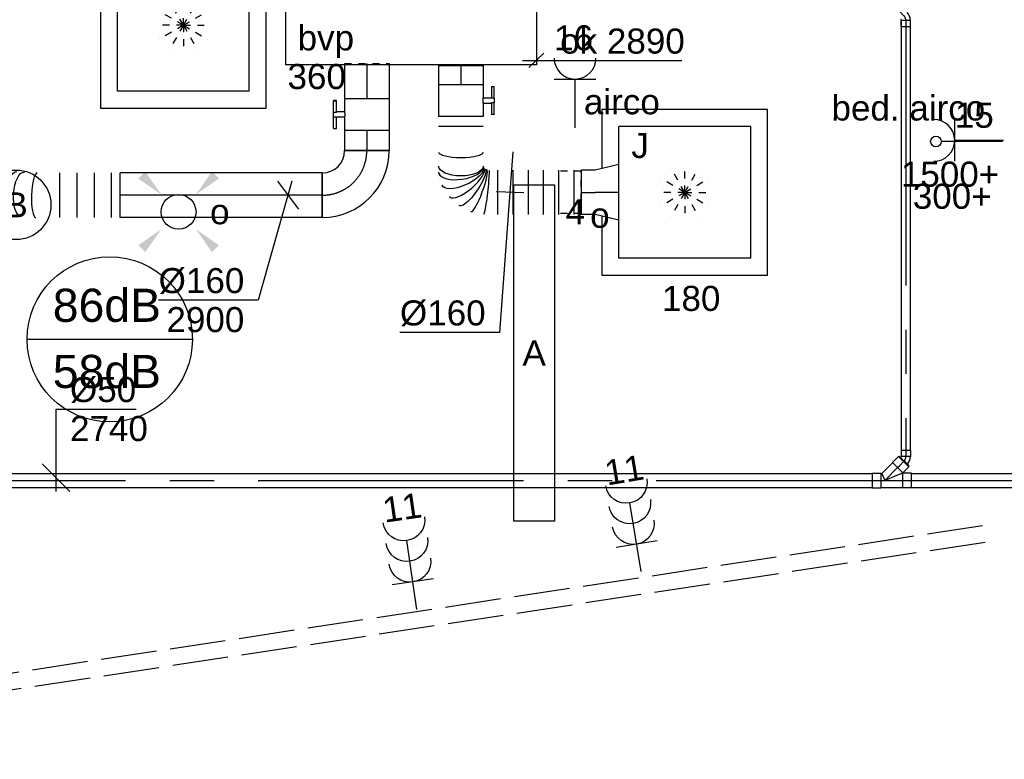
# Model space of a CAD drawing. Extents: x -329828 to 339781, y -55429 to 69176.
# Tile 111 of 140: x 31961 to 35495, y 12620 to 15276. Entities that reach past the tile are written whole.
import ezdxf
from ezdxf.enums import TextEntityAlignment as Align

# ---------------------------------------------------------------- set-up
doc = ezdxf.new("R2010")
doc.units = 0
doc.header["$LTSCALE"] = 50
for name, pattern in [('2322109', [10, 5, -2, 1, -2]), ('CENTER2', [28.575000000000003, 19.05, -3.175, 3.175, -3.175]), ('E_GOOT3', [5, 4, -1]), ('STREEPJES', [0.1, 0.05, -0.05])]:
    doc.linetypes.add(name, pattern=pattern)
doc.layers.get('0').update_dxf_attribs({"linetype": 'CONTINUOUS'})
for name, color, linetype in [('AIRCO', 3, 'CONTINUOUS'), ('brandmelddecibels', 3, 'CONTINUOUS'), ('EL6131--_WG', 2, 'CONTINUOUS'), ('EL6222--', 3, 'CONTINUOUS'), ('EL6311--', 3, 'CONTINUOUS'), ('WL524---_D', 153, 'CONTINUOUS'), ('WL524---_HARTLIJN', 8, 'CONTINUOUS'), ('WL570---_RETOUR', 112, 'CONTINUOUS'), ('WL570---_RETOUR_RST', 2, 'CONTINUOUS'), ('WL570---_RETOUR_RST_HL', 1, 'CONTINUOUS'), ('WL570---_TOEVOER', 3, 'CONTINUOUS'), ('WL570---_TOEVOER_HL', 8, 'CONTINUOUS'), ('WL570---_TOEVOER_RST', 2, 'CONTINUOUS'), ('WL570---_TOEVOER_RST_HL', 1, 'CONTINUOUS'), ('WL5911--_D', 2, 'CONTINUOUS'), ('WM524---', 1, 'CONTINUOUS'), ('WM570---_RETOUR_RST_PR', 1, 'CONTINUOUS'), ('WM570---_TOEVOER', 1, 'CONTINUOUS'), ('WM570---_TOEVOER_PR', 1, 'CONTINUOUS'), ('WM570---_TOEVOER_RST_PR', 1, 'CONTINUOUS')]:
    doc.layers.add(name, color=color, linetype=linetype)
doc.styles.add('BURO-018', font='ARIAL.TTF', dxfattribs={"height": 90})
doc.styles.add('BURO-025', font='ARIAL.TTF', dxfattribs={"height": 125})

# ---------------------------------------------------------------- blocks, each defined once
blk = doc.blocks.new('E001611207146')
at = {"color": 0}
for p, q in [((-12.07, -1.46), (-12.07, 1.46)), ((-12.07, 1.46), (12.07, 1.46)), ((12.07, 1.46), (12.07, -1.46)), ((12.07, -1.46), (-12.07, -1.46))]:
    blk.add_line(p, q, dxfattribs=at)
at = {"color": 0, "linetype": 'Continuous', "style": 'BURO-018'}
for tag, p in [('E_GKAST', (0, 8)), ('E_GROEP', (0, 5)), ('E_SGROEP', (4.5, 5)), ('E_ARMCODE', (0, 0)), ('E_SLET', (4.5, -3))]:
    blk.add_attdef(tag, text='', height=1.8, dxfattribs=at).set_placement(p, align=Align.MIDDLE)
blk = doc.blocks.new('1115B3A')
at = {"color": 0, "linetype": 'Continuous'}
blk.add_circle((0, 0), 2.5, dxfattribs=at)
at = {"color": 0, "linetype": 'Continuous', "style": 'BURO-018'}
for tag, p in [('E_GKAST', (0, 8)), ('E_GROEP', (0, 5)), ('E_SGROEP', (4.5, 5)), ('E_ARMCODE', (0, 0)), ('E_SLET', (4.5, -1))]:
    blk.add_attdef(tag, text='', height=1.8, dxfattribs=at).set_placement(p, align=Align.MIDDLE)
blk = doc.blocks.new('E00411')
at = {"color": 0, "linetype": 'Continuous'}
blk.add_circle((0, 0), 1.25, dxfattribs=at)
for points in [[(-2.891705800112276, 2.395768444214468), (-2.395768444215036, 2.891705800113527), (-1.237436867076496, 1.237436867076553)], [(2.395768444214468, 2.891705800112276), (2.891705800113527, 2.395768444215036), (1.237436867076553, 1.237436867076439)], [(-2.395768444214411, -2.891705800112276), (-2.89170580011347, -2.395768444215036), (-1.237436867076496, -1.237436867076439)], [(2.89170580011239, -2.395768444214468), (2.395768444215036, -2.891705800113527), (1.237436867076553, -1.237436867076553)]]:
    blk.add_solid(points, dxfattribs=at)
at = {"color": 0, "linetype": 'Continuous', "style": 'BURO-018'}
for tag, height, p in [('E_SLET1', 1.8, (-2.842e-13, 4.641705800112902)), ('E_GROEP', 1.799999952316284, (0, 0)), ('E_GKAST', 1.799999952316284, (0, 0))]:
    blk.add_attdef(tag, text='', height=height, dxfattribs=at).set_placement(p, align=Align.MIDDLE)
at = {"color": 0, "linetype": 'Continuous', "style": 'BURO-018', "flags": 1}
for tag in ['E_MATCODE', 'E_SGROEP']:
    blk.add_attdef(tag, text='', height=1.799999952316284, dxfattribs=at).set_placement((0, 0), align=Align.MIDDLE)
blk = doc.blocks.new('111304B')
at = {"color": 0, "linetype": 'Continuous'}
for p, q in [((0, 1), (0, 6)), ((-1.5, 3), (1.5, 3))]:
    blk.add_line(p, q, dxfattribs=at)
for centre in [(0, 7.5), (0, 6), (0, 4.5)]:
    blk.add_arc(centre, 1.5, 180, 0, dxfattribs=at)
at = {"color": 0, "linetype": 'Continuous', "style": 'BURO-018'}
for tag, p in [('E_GKAST', (0, 13)), ('E_GROEP', (0, 10)), ('E_SGROEP', (4.5, 10))]:
    blk.add_attdef(tag, text='', height=1.8, dxfattribs=at).set_placement(p, align=Align.MIDDLE)
at = {"color": 0, "linetype": 'Continuous', "style": 'BURO-018', "flags": 1}
for tag, height, p in [('E_VERMCODE', 1.8, (13, 10)), ('E_MATCODE', 1.799999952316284, (0, 0))]:
    blk.add_attdef(tag, text='', height=height, dxfattribs=at).set_placement(p, align=Align.MIDDLE)
blk = doc.blocks.new('111304')
at = {"color": 0, "linetype": 'Continuous'}
for p, q in [((-1.5, 4.5), (1.5, 4.5)), ((0, 1), (0, 4.5))]:
    blk.add_line(p, q, dxfattribs=at)
blk.add_arc((0, 6), 1.5, 180, 0, dxfattribs=at)
at = {"color": 0, "linetype": 'Continuous', "style": 'BURO-018'}
for tag, p in [('E_GKAST', (0, 11.5)), ('E_GROEP', (0, 8.5)), ('E_SGROEP', (4.5, 8.5))]:
    blk.add_attdef(tag, text='', height=1.8, dxfattribs=at).set_placement(p, align=Align.MIDDLE)
at = {"color": 0, "linetype": 'Continuous', "style": 'BURO-018', "flags": 1}
for tag, height, p in [('E_VERMCODE', 1.8, (13, 8.5)), ('E_MATCODE', 1.799999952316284, (0, 0))]:
    blk.add_attdef(tag, text='', height=height, dxfattribs=at).set_placement(p, align=Align.MIDDLE)
blk = doc.blocks.new('*U216')
at = {"color": 0, "ltscale": 10}
for p, q in [((3.637978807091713e-12, 80, -2850), (3.618384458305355e-12, -80, -2850)), ((30.92702385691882, 80, -2850), (30.9270238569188, -80, -2850)), ((92.78107157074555, 80, -2850), (92.78107157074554, -80, -2850)), ((154.6351192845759, 80, -2850), (154.6351192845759, -80, -2850)), ((216.4891669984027, 80, -2850), (216.4891669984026, -80, -2850)), ((303.8620792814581, 79.99099255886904, -2850), (303.597123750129, 79.99999999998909, -2850)), ((505.1089859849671, 69.75500654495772, -2850), (505.1089859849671, -90.24499345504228, -2850)), ((553.5645637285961, 69.75500654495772, -2850), (553.5645637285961, -90.24499345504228, -2850)), ((602.0201414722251, 69.75500654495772, -2850), (602.0201414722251, -90.24499345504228, -2850)), ((448.6630975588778, -90.23598601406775, -2850), (448.9280530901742, -90.24499345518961, -2850))]:
    blk.add_line(p, q, dxfattribs=at)
for centre, major_axis, ratio, start_param, end_param in [((301.0100707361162, 0, -2850), (2.719607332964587, 79.9977481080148), 0.2207112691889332, 3.14909582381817, 6.27568213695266), ((451.5151061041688, -10.24499345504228, -2850), (-2.719607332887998, -79.99774810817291), 0.2207112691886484, 0.007503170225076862, 3.134089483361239)]:
    blk.add_ellipse(centre, major_axis=major_axis, ratio=ratio, start_param=start_param, end_param=end_param, dxfattribs=at)
at = {"color": 0, "ltscale": 10, "extrusion": (0, 0, -1)}
for centre, major_axis, ratio in [((349.5127633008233, -3.301615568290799, -2850), (5.4330885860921, 79.81529645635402), 0.4209181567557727), ((376.2625884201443, -5.122496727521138, -2850), (5.433088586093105, 79.81529645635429), 0.4209181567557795)]:
    blk.add_ellipse(centre, major_axis=major_axis, ratio=ratio, start_param=0, end_param=3.141592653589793, dxfattribs=at)
at = {"layer": 'WM570---_TOEVOER_PR', "color": 1, "style": 'BURO-018'}
blk.add_attdef('POSNR', text='', height=90, dxfattribs=at).set_placement((0, 0), align=Align.MIDDLE)
blk = doc.blocks.new('*U217')
at = {"color": 0, "ltscale": 10}
for p, q in [((0, 80, -2850), (725.2470076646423, 79.99999999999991, -2850)), ((0, -80, -2850), (1.959434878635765e-14, 80, -2850)), ((725.2470076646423, 80, -2850), (725.2470076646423, -80, -2850)), ((0, -80, -2850), (725.2470076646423, -80.00000000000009, -2850))]:
    blk.add_line(p, q, dxfattribs=at)
at = {"layer": 'WL570---_TOEVOER_HL', "linetype": 'CENTER2'}
blk.add_line((0, 0, -2850), (725.2470076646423, -8.881714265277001e-14, -2850), dxfattribs=at)
at = {"layer": 'WM570---_TOEVOER_PR', "color": 1, "style": 'BURO-018'}
blk.add_attdef('POSNR', text='', height=90, dxfattribs=at).set_placement((0, 0), align=Align.MIDDLE)
blk = doc.blocks.new('*U219')
at = {"color": 0, "ltscale": 10}
for p, q in [((-160, -80, -2850), (-160, 80, -2850)), ((80, -160, -2850), (-80, -160, -2850))]:
    blk.add_line(p, q, dxfattribs=at)
for centre, radius, start, end in [((-160.0000000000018, -160, -2850), 240, 0, 89.9999999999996), ((-160.0000000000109, -160.0000000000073, -2850), 80.00000000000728, 5.275779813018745e-12, 89.99999999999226)]:
    blk.add_arc(centre, radius, start, end, dxfattribs=at)
at = {"layer": 'WL570---_TOEVOER_HL', "linetype": 'CENTER2'}
blk.add_arc((-160, -160, -2850), 160, 0, 90, dxfattribs=at)
at = {"layer": 'WM570---_TOEVOER_PR', "color": 1, "style": 'BURO-018'}
blk.add_attdef('POSNR', text='', height=90, dxfattribs=at).set_placement((0, 0), align=Align.MIDDLE)
blk = doc.blocks.new('*U220')
at = {"color": 0, "ltscale": 10}
for p, q in [((0, 80, -2850), (72.63974750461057, 80.00000000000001, -2850)), ((72.63974750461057, 80, -2850), (72.6397475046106, -80, -2850)), ((0, -80, -2850), (72.63974750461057, -79.99999999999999, -2850))]:
    blk.add_line(p, q, dxfattribs=at)
at = {"layer": 'WL570---_TOEVOER_HL', "linetype": 'CENTER2'}
blk.add_line((0, 0, -2850), (72.63974750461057, 1.168136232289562e-14, -2850), dxfattribs=at)
at = {"layer": 'WM570---_TOEVOER_PR', "color": 1, "style": 'BURO-018'}
blk.add_attdef('POSNR', text='', height=90, dxfattribs=at).set_placement((0, 0), align=Align.MIDDLE)
blk = doc.blocks.new('*U221')
at = {"color": 2, "ltscale": 10}
for p, q in [((-57.25, 80, -2850), (57.25, 80.00000000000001, -2850)), ((-57.25, -80, -2850), (-57.25000000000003, 80, -2850)), ((57.25, 80, -2850), (57.25000000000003, -80, -2850)), ((-57.25, -80, -2850), (-9.54166666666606, -79.99999999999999, -2850)), ((-9.54166666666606, -80, -2850), (-9.541666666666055, -109.3333333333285, -2850)), ((9.54166666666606, -80, -2850), (9.541666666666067, -120, -2850)), ((9.54166666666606, -80, -2850), (57.25, -79.99999999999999, -2850)), ((-50.24662103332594, -109.3333333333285, -2850), (-50.24662103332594, -119.9999999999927, -2850)), ((-48.91328769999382, -109.3333333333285, -2850), (-50.24662103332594, -109.3333333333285, -2850)), ((-50.24662103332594, -119.9999999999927, -2850), (-48.91328769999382, -120, -2850)), ((-7.515583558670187, -109.3333333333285, -2850), (-48.91328769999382, -109.3333333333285, -2850)), ((-48.91328769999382, -120, -2850), (-48.91328769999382, -109.3333333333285, -2850)), ((-7.515583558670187, -120, -2850), (-48.91328769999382, -120, -2850)), ((-7.515583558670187, -109.3333333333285, -2850), (-7.515583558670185, -120, -2850)), ((9.54166666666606, -120, -2850), (-7.515583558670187, -120, -2850)), ((50.24662103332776, -109.3333333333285, -2850), (9.54166666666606, -109.3333333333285, -2850)), ((50.24662103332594, -120, -2850), (9.54166666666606, -120, -2850)), ((50.24662103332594, -120, -2850), (50.24662103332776, -109.3333333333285, -2850))]:
    blk.add_line(p, q, dxfattribs=at)
blk.add_spline([(-9.492711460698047, -79.99417583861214, -2850), (-9.34634818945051, -79.97693931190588, -2850), (-9.104078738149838, -79.9489890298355, -2850), (-8.768389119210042, -79.91145878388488, -2850), (-8.34272396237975, -79.86587281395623, -2850), (-7.831451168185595, -79.81408537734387, -2850), (-7.239817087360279, -79.75820677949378, -2850), (-6.573892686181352, -79.70051858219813, -2850), (-5.840511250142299, -79.64338119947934, -2850), (-5.047198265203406, -79.5891374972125, -2850), (-4.202094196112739, -79.5400162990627, -2850), (-3.313870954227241, -79.49803983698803, -2850), (-2.391642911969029, -79.46493914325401, -2850), (-1.444873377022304, -79.44208114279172, -2850), (-0.4832774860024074, -79.430410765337, -2850), (0.4832774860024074, -79.430410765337, -2850), (1.444873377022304, -79.44208114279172, -2850), (2.391642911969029, -79.46493914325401, -2850), (3.313870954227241, -79.49803983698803, -2850), (4.202094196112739, -79.5400162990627, -2850), (5.047198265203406, -79.5891374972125, -2850), (5.840511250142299, -79.64338119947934, -2850), (6.573892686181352, -79.70051858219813, -2850), (7.239817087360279, -79.75820677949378, -2850), (7.831451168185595, -79.81408537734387, -2850), (8.34272396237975, -79.86587281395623, -2850), (8.768389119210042, -79.91145878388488, -2850), (9.104078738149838, -79.9489890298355, -2850), (9.34634818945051, -79.97693931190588, -2850), (9.492711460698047, -79.99417583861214, -2850), (9.54166666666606, -80, -2850)], degree=3, dxfattribs=at)
at = {"layer": 'WL570---_TOEVOER', "color": 1, "style": 'BURO-018'}
blk.add_attdef('I', text='', height=90, dxfattribs=at).set_placement((0, 0), align=Align.MIDDLE)
at = {"layer": 'WM570---_TOEVOER_PR', "color": 1, "style": 'BURO-018'}
blk.add_attdef('POSNR', text='', height=90, dxfattribs=at).set_placement((0, 0), align=Align.MIDDLE)
blk = doc.blocks.new('*U385')
at = {"color": 0, "ltscale": 10}
for p, q in [((192.8035552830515, 432.1497239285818, -2850), (352.8035552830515, 432.1497239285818, -2850)), ((192.8035552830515, 404.8605613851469, -2850), (352.8035552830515, 404.8605613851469, -2850)), ((192.8035552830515, 350.2822362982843, -2850), (352.8035552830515, 350.2822362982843, -2850)), ((192.8035552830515, 295.7039112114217, -2850), (352.8035552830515, 295.7039112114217, -2850)), ((192.8035552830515, 241.1255861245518, -2850), (352.8035552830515, 241.1255861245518, -2850)), ((192.8035552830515, 186.5472610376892, -2850), (352.8035552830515, 186.5472610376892, -2850)), ((192.8035552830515, 131.9689359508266, -2850), (352.8035552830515, 131.9689359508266, -2850)), ((0, 80, -2850), (2.572996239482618e-14, -80, -2850)), ((36.83037742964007, 80, -2850), (36.83037742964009, -80, -2850)), ((341.7547032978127, 35.81970564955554, -2850), (341.9451391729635, 36.32928967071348, -2850))]:
    blk.add_line(p, q, dxfattribs=at)
for centre, major_axis, ratio, start_param, end_param in [((128.956185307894, 0, -2850), (-2.514460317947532e-12, -80), 0.2303976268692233, 0, 3.141592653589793), ((191.069022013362, 0, -2850), (11.64328060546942, -79.8430789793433), 0.4301422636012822, 0.06264430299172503, 3.078948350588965), ((236.4720725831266, 20.91510718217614, -2850), (52.23022424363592, -61.43289619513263), 0.3446487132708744, 0.0463654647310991, 3.095227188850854), ((266.3889881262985, 64.27488903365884, -2850), (75.47644900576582, -28.20618979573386), 0.1664941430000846, 0.02027706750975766, 3.121315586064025), ((236.4720725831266, 20.91510718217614, -2850), (52.23022424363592, -61.43289619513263), 0.3446487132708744, 6.236819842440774, 6.329550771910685), ((191.069022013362, 0, -2850), (11.64328060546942, -79.8430789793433), 0.4301422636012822, 6.220541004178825, 6.345829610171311)]:
    blk.add_ellipse(centre, major_axis=major_axis, ratio=ratio, start_param=start_param, end_param=end_param, dxfattribs=at)
at = {"color": 0, "ltscale": 10, "extrusion": (0, 0, -1)}
for centre, major_axis, ratio, start_param, end_param in [((178.6770298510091, 0, -2850), (-1.286498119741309e-14, 80), 0.4375678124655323, 0, 3.141592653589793), ((215.0085125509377, 7.133753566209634, -2850), (-33.64256718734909, 73.3171117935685), 0.4010297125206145, 0.05669350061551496, 3.198286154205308), ((253.9969959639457, 40.40488437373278, -2850), (-66.2668956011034, 45.88303891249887), 0.2646798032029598, 0.03371873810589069, 3.175311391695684)]:
    blk.add_ellipse(centre, major_axis=major_axis, ratio=ratio, start_param=start_param, end_param=end_param, dxfattribs=at)
at = {"color": 0, "ltscale": 10, "extrusion": (0, 0, -0.9999999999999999)}
blk.add_ellipse((272.8035552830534, 90.89841979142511, -2850), major_axis=(-79.99817916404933, 9.501278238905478), ratio=0.05680818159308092, start_param=0.006746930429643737, end_param=3.148339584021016, dxfattribs=at)
at = {"layer": 'WM570---_TOEVOER_PR', "color": 1, "style": 'BURO-018'}
blk.add_attdef('POSNR', text='', height=90, dxfattribs=at).set_placement((0, 0), align=Align.MIDDLE)
blk = doc.blocks.new('*U386')
at = {"layer": 'WM570---_TOEVOER', "color": 0, "ltscale": 10}
for p, q in [((10.78689968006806, 145.8003457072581), (-37.21013331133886, -502.9480630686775)), ((50, -1.847077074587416), (-50, 1.847077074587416)), ((-37.21013331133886, -502.9480630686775), (-394.7817567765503, -502.9480630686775))]:
    blk.add_line(p, q, dxfattribs=at)
at = {"layer": 'WM570---_TOEVOER', "color": 0, "style": 'BURO-018'}
blk.add_text('%%c160', height=90, dxfattribs=at).set_placement((-394.7817567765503, -477.9480630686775))
blk = doc.blocks.new('*U387')
at = {"color": 2, "ltscale": 10}
for p, q in [((-9.54166666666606, 119.9999999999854, -2850), (-50.24662103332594, 119.9999999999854, -2850)), ((-50.24662103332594, 109.3333333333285, -2850), (-50.24662103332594, 119.9999999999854, -2850)), ((-50.24662103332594, 109.3333333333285, -2850), (-9.54166666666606, 109.3333333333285, -2850)), ((-9.54166666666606, 80, -2850), (-9.541666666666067, 120, -2850)), ((-9.54166666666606, 120, -2850), (7.515583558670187, 120, -2850)), ((7.515583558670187, 109.3333333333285, -2850), (7.515583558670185, 119.9999999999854, -2850)), ((48.913287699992, 119.9999999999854, -2850), (7.515583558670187, 119.9999999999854, -2850)), ((7.515583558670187, 109.3333333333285, -2850), (48.913287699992, 109.3333333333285, -2850)), ((9.54166666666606, 80, -2850), (9.541666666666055, 109.3333333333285, -2850)), ((48.913287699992, 119.9999999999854, -2850), (50.24662103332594, 119.9999999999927, -2850)), ((48.913287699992, 109.3333333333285, -2850), (48.913287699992, 119.9999999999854, -2850)), ((50.24662103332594, 109.3333333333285, -2850), (48.913287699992, 109.3333333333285, -2850)), ((50.24662103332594, 119.9999999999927, -2850), (50.24662103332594, 109.3333333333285, -2850)), ((-57.25, 80, -2850), (-9.54166666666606, 80.00000000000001, -2850)), ((-57.25, -80, -2850), (-57.25000000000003, 80, -2850)), ((9.54166666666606, 80, -2850), (57.25, 80.00000000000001, -2850)), ((57.25, 80, -2850), (57.25000000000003, -80, -2850)), ((-57.25, -80, -2850), (57.25, -79.99999999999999, -2850))]:
    blk.add_line(p, q, dxfattribs=at)
blk.add_spline([(9.492711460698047, 79.99417583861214, -2850), (9.34634818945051, 79.97693931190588, -2850), (9.104078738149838, 79.9489890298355, -2850), (8.768389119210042, 79.91145878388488, -2850), (8.34272396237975, 79.86587281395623, -2850), (7.831451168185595, 79.81408537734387, -2850), (7.239817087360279, 79.75820677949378, -2850), (6.573892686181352, 79.70051858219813, -2850), (5.840511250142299, 79.64338119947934, -2850), (5.047198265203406, 79.5891374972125, -2850), (4.202094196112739, 79.5400162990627, -2850), (3.313870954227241, 79.49803983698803, -2850), (2.391642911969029, 79.46493914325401, -2850), (1.444873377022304, 79.44208114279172, -2850), (0.4832774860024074, 79.430410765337, -2850), (-0.4832774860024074, 79.430410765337, -2850), (-1.444873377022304, 79.44208114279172, -2850), (-2.391642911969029, 79.46493914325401, -2850), (-3.313870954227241, 79.49803983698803, -2850), (-4.202094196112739, 79.5400162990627, -2850), (-5.047198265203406, 79.5891374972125, -2850), (-5.840511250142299, 79.64338119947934, -2850), (-6.573892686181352, 79.70051858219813, -2850), (-7.239817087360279, 79.75820677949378, -2850), (-7.831451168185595, 79.81408537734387, -2850), (-8.34272396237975, 79.86587281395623, -2850), (-8.768389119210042, 79.91145878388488, -2850), (-9.104078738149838, 79.9489890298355, -2850), (-9.34634818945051, 79.97693931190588, -2850), (-9.492711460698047, 79.99417583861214, -2850), (-9.54166666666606, 80, -2850)], degree=3, dxfattribs=at)
at = {"layer": 'WL570---_TOEVOER', "color": 1, "style": 'BURO-018'}
blk.add_attdef('I', text='', height=90, dxfattribs=at).set_placement((0, 0), align=Align.MIDDLE)
at = {"layer": 'WM570---_TOEVOER_PR', "color": 1, "style": 'BURO-018'}
blk.add_attdef('POSNR', text='', height=90, dxfattribs=at).set_placement((0, 0), align=Align.MIDDLE)
blk = doc.blocks.new('*U388')
at = {"color": 0, "ltscale": 10}
for p, q in [((0, 80, -2850), (68.80719526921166, 80.00000000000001, -2850)), ((0, -80, -2850), (-2.572996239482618e-14, 80, -2850)), ((0, -80, -2850), (68.80719526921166, -79.99999999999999, -2850))]:
    blk.add_line(p, q, dxfattribs=at)
at = {"layer": 'WL570---_TOEVOER_HL', "linetype": 'CENTER2'}
blk.add_line((0, 0, -2850), (68.80719526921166, 1.106504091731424e-14, -2850), dxfattribs=at)
at = {"layer": 'WM570---_TOEVOER_PR', "color": 1, "style": 'BURO-018'}
blk.add_attdef('POSNR', text='', height=90, dxfattribs=at).set_placement((0, 0), align=Align.MIDDLE)
blk = doc.blocks.new('*U389')
at = {"color": 8, "linetype": 'STREEPJES', "ltscale": 10}
for p, q in [((0, 80, -2850), (5.493922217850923, 80, -2850)), ((0, -80, -2850), (-2.572996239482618e-14, 80, -2850)), ((0, -80, -2850), (5.493922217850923, -80, -2850))]:
    blk.add_line(p, q, dxfattribs=at)
at = {"color": 0, "ltscale": 10}
for p, q in [((5.493922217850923, 80, -2850), (126.0571952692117, 80.00000000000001, -2850)), ((5.493922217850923, -80, -2850), (126.0571952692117, -79.99999999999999, -2850))]:
    blk.add_line(p, q, dxfattribs=at)
at = {"layer": 'WL570---_TOEVOER_HL', "linetype": 'CENTER2'}
blk.add_line((0, 0, -2850), (126.0571952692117, 2.027154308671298e-14, -2850), dxfattribs=at)
at = {"layer": 'WM570---_TOEVOER_PR', "color": 1, "style": 'BURO-018'}
blk.add_attdef('POSNR', text='', height=90, dxfattribs=at).set_placement((0, 0), align=Align.MIDDLE)
blk = doc.blocks.new('*U390')
at = {"color": 2, "ltscale": 10}
for p, q in [((450, 300, -2900), (-450, 300, -2900)), ((-450, -300, -2900), (-450, 300, -2900)), ((450, -300, -2900), (450, 300, -2900)), ((450, -300, -2900), (-450, -300, -2900))]:
    blk.add_line(p, q, dxfattribs=at)
at = {"layer": 'WL5911--_D', "color": 2, "style": 'BURO-025'}
blk.add_attdef('POSNR', text='', height=125, dxfattribs=at).set_placement((0, 0), align=Align.MIDDLE)
blk = doc.blocks.new('*U456')
at = {"color": 0, "ltscale": 10}
for p, q in [((297.5, 297.5, -2757.5), (-297.5, 297.5, -2757.5)), ((-297.5, 297.5, -2757.5), (-297.5, -297.5, -2757.5)), ((297.5, -297.5, -2757.5), (297.5, 297.5, -2757.5)), ((236.5, 236.5, -2757.5), (-236.5, 236.5, -2757.5)), ((-236.5, -236.5, -2757.5), (-236.5, 236.5, -2757.5)), ((236.5, -236.5, -2757.5), (236.5, 236.5, -2757.5)), ((236.5, -236.5, -2757.5), (-236.5, -236.5, -2757.5)), ((-297.5, -297.5, -2757.5), (297.5, -297.5, -2757.5))]:
    blk.add_line(p, q, dxfattribs=at)
at = {"color": 8, "linetype": 'STREEPJES', "ltscale": 10}
for q in [(-50, 86.60254037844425, -2757.5), (0, 100, -2757.5), (50, 86.60254037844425, -2757.5), (-86.60254037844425, 50, -2757.5), (86.60254037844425, 50, -2757.5), (-100, 0, -2757.5), (-86.60254037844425, -50, -2757.5), (-50, -86.60254037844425, -2757.5), (0, -100, -2757.5), (50, -86.60254037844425, -2757.5), (86.60254037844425, -50, -2757.5), (100, 0, -2757.5)]:
    blk.add_line((0, 0, -2757.5), q, dxfattribs=at)
at = {"layer": 'WL570---_RETOUR_RST_HL', "linetype": 'CENTER2'}
blk.add_circle((0, 0, -2757.5), 0.075, dxfattribs=at)
at = {"layer": 'WL570---_RETOUR_RST', "color": 1, "style": 'BURO-018'}
for tag in ['MC', 'Q']:
    blk.add_attdef(tag, text='', height=90, dxfattribs=at).set_placement((0, 0), align=Align.MIDDLE)
at = {"layer": 'WM570---_RETOUR_RST_PR', "color": 1, "style": 'BURO-018'}
blk.add_attdef('POSNR', text='', height=90, dxfattribs=at).set_placement((0, 0), align=Align.MIDDLE)
blk = doc.blocks.new('*U557')
at = {"color": 0, "ltscale": 10}
for p, q in [((-4.808326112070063, -18.9504617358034, -2750), (18.95046173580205, 4.808326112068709, -2750)), ((18.95046173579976, 4.808326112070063, -2750), (17.81909088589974, 4.80832611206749, -2750)), ((34.5068109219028, -10.74802307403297, -2750), (18.95046173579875, 4.808326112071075, -2750)), ((-9.000000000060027, -16.08284271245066, -2750), (-4.808326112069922, -17.81909088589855, -2750)), ((-4.808326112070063, -18.9504617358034, -2750), (-4.80832611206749, -17.81909088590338, -2750)), ((10.74802307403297, -34.50681092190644, -2750), (-4.808326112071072, -18.95046173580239, -2750)), ((10.74802307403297, -34.50681092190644, -2750), (34.50681092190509, -10.74802307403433, -2750))]:
    blk.add_line(p, q, dxfattribs=at)
blk.add_arc((-9.199999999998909, -22.21076477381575, -2750), 38.21076477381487, 44.99999999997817, 89.7001052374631, dxfattribs=at)
at = {"layer": 'WL524---_HARTLIJN', "linetype": 'CENTER2'}
blk.add_line((-31, 0, -2750), (-9.200000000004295, 1.286382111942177e-12, -2750), dxfattribs=at)
blk.add_arc((-9.200000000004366, -22.21076477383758, -2750), 22.21076477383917, 45, 90, dxfattribs=at)
at = {"layer": 'WL524---_D', "color": 1, "style": 'BURO-018'}
blk.add_attdef('POSNR', text='', height=90, dxfattribs=at).set_placement((0, 0), align=Align.MIDDLE)
blk = doc.blocks.new('*U1189')
at = {"color": 0, "ltscale": 10}
for p, q in [((49.32069798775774, 86.44380400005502, -2750.000000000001), (27.40038777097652, 64.52349378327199, -2750.000000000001)), ((86.4438040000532, 49.3206979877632, -2750.000000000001), (49.32069798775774, 86.44380400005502, -2750.000000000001)), ((-10.35533905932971, 24.99999999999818, -2750.000000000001), (27.40038777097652, 62.75572683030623, -2750.000000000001)), ((27.40038777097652, 64.52349378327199, -2750.000000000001), (27.40038777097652, 62.75572683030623, -2750.000000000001)), ((64.52349378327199, 27.40038777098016, -2750.000000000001), (27.40038777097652, 64.52349378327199, -2750.000000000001)), ((86.4438040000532, 49.3206979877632, -2750.000000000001), (64.52349378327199, 27.40038777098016, -2750.000000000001)), ((-45, 26.25, -2750.000000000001), (-14, 26.25, -2750.000000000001)), ((-45, 26.25, -2750.000000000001), (-45, -26.25, -2750.000000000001)), ((-14, 26.25, -2750.000000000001), (-12.75, 25, -2750.000000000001)), ((-14, 26.25, -2750.000000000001), (-14, -26.25, -2750.000000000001)), ((-12.75, 25, -2750.000000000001), (-10.35533905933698, 25, -2750.000000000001)), ((-10.35533905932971, 25, -2750.000000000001), (-5.093170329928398e-11, 1.218722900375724e-10, -2750.000000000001)), ((60.35533905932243, 25, -2750.000000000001), (2.983142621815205e-10, 1.218722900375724e-10, -2750.000000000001)), ((60.35533905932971, 25.00000000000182, -2750.000000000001), (62.75572683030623, 27.40038777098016, -2750.000000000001)), ((60.35533905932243, 25, -2750.000000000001), (63.75, 25, -2750.000000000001)), ((64.52349378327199, 27.40038777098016, -2750.000000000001), (62.75572683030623, 27.40038777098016, -2750.000000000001)), ((65, 26.25, -2750.000000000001), (63.75, 25, -2750.000000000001)), ((96, 26.25, -2750.000000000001), (65, 26.25, -2750.000000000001)), ((65, -26.25, -2750.000000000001), (65, 26.25, -2750.000000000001)), ((96, -26.25, -2750.000000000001), (96, 26.25, -2750.000000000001)), ((-45, -26.25, -2750.000000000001), (-14, -26.25, -2750.000000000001)), ((-14, -26.25, -2750.000000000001), (-12.75, -25, -2750.000000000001)), ((-12.75, -25, -2750.000000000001), (63.75, -25, -2750.000000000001)), ((65, -26.25, -2750.000000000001), (63.75, -25, -2750.000000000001)), ((96, -26.25, -2750.000000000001), (65, -26.25, -2750.000000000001))]:
    blk.add_line(p, q, dxfattribs=at)
at = {"layer": 'WL524---_HARTLIJN', "linetype": 'CENTER2'}
for p, q in [((0, 0, -2750.000000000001), (45.96194077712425, 45.96194077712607, -2750.000000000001)), ((-14, 0, -2750.000000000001), (65, -3.916883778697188e-31, -2750.000000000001))]:
    blk.add_line(p, q, dxfattribs=at)
at = {"layer": 'WL524---_D', "color": 1, "style": 'BURO-018'}
blk.add_attdef('POSNR', text='', height=90, dxfattribs=at).set_placement((0, 0), align=Align.MIDDLE)
blk = doc.blocks.new('*U1190')
at = {"color": 0, "ltscale": 10}
for p, q in [((30.99999999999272, 25, -2750.000000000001), (34.10000000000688, 25, -2750.000000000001)), ((34.10000000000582, 25, -2750.000000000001), (34.10000000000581, -25.0000000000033, -2750.000000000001)), ((30.99999999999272, -25, -2750.000000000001), (34.10000000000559, -25.00000000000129, -2750.000000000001))]:
    blk.add_line(p, q, dxfattribs=at)
at = {"layer": 'WL524---_HARTLIJN', "linetype": 'CENTER2'}
blk.add_line((7.275957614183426e-12, 0, -2750.000000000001), (11.00000000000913, -2.574995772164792e-12, -2750.000000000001), dxfattribs=at)
at = {"layer": 'WL524---_D', "color": 1, "style": 'BURO-018'}
blk.add_attdef('POSNR', text='', height=90, dxfattribs=at).set_placement((0, 0), align=Align.MIDDLE)
blk = doc.blocks.new('*U1191')
at = {"color": 0, "ltscale": 10}
for p, q in [((-7.900000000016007, 16.53847763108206, -2757.000000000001), (-4.808326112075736, 17.81909088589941, -2757.000000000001)), ((10.7480230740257, 34.50681092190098, -2757.000000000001), (-4.808326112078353, 18.95046173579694, -2757.000000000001)), ((-4.808326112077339, 18.95046173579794, -2757.000000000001), (-4.808326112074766, 17.81909088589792, -2757.000000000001)), ((18.95046173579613, -4.808326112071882, -2757.000000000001), (-4.808326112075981, 18.95046173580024, -2757.000000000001)), ((34.50681092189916, 10.74802307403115, -2757.000000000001), (10.74802307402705, 34.50681092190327, -2757.000000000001)), ((34.50681092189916, 10.74802307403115, -2757.000000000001), (18.95046173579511, -4.808326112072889, -2757.000000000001)), ((18.95046173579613, -4.808326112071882, -2757.000000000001), (17.81909088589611, -4.808326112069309, -2757.000000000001))]:
    blk.add_line(p, q, dxfattribs=at)
blk.add_arc((-9.200000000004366, 22.21076477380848, -2757.000000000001), 38.21076477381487, 271.9496833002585, 315.0000000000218, dxfattribs=at)
at = {"layer": 'WL524---_HARTLIJN', "linetype": 'CENTER2'}
blk.add_line((-31.00000000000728, -3.637978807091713e-12, -2757.000000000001), (-9.20000000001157, -4.929201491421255e-12, -2757.000000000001), dxfattribs=at)
blk.add_arc((-9.200000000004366, 22.21076477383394, -2757.000000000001), 22.21076477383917, 270, 315, dxfattribs=at)
at = {"layer": 'WL524---_D', "color": 1, "style": 'BURO-018'}
blk.add_attdef('POSNR', text='', height=90, dxfattribs=at).set_placement((0, 0), align=Align.MIDDLE)
blk = doc.blocks.new('*U1192')
at = {"color": 0, "ltscale": 10}
for p, q in [((31, 25, -2750.000000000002), (657.3112165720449, 25, -2750.000000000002)), ((31, -25, -2750.000000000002), (657.3112165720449, -25, -2750.000000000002))]:
    blk.add_line(p, q, dxfattribs=at)
at = {"layer": 'WL524---_HARTLIJN', "linetype": 'CENTER2'}
blk.add_line((0, 0, -2750.000000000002), (688.3112165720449, 0, -2750.000000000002), dxfattribs=at)
at = {"layer": 'WL524---_D', "color": 1, "style": 'BURO-018'}
blk.add_attdef('POSNR', text='', height=90, dxfattribs=at).set_placement((0, 0), align=Align.MIDDLE)
blk = doc.blocks.new('*U1193')
at = {"color": 0, "ltscale": 10}
for p, q in [((0, 25, -2750.000000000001), (10776.38178547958, 25, -2750.000000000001)), ((0, -25, -2750.000000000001), (10776.38178547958, -25, -2750.000000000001))]:
    blk.add_line(p, q, dxfattribs=at)
at = {"layer": 'WL524---_HARTLIJN', "linetype": 'CENTER2'}
blk.add_line((0, 0, -2750.000000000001), (10807.38178547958, 0, -2750.000000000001), dxfattribs=at)
at = {"layer": 'WL524---_D', "color": 1, "style": 'BURO-018'}
blk.add_attdef('POSNR', text='', height=90, dxfattribs=at).set_placement((0, 0), align=Align.MIDDLE)
blk = doc.blocks.new('*U1194')
at = {"color": 0, "ltscale": 10}
for p, q in [((1.818989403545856e-12, 16, -2750), (1544.640455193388, 16.00000000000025, -2750)), ((1.818989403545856e-12, -16, -2750), (1.813843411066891e-12, 16, -2750)), ((1.818989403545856e-12, -16, -2750), (1544.640455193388, -15.99999999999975, -2750))]:
    blk.add_line(p, q, dxfattribs=at)
at = {"layer": 'WL524---_HARTLIJN', "linetype": 'CENTER2'}
blk.add_line((1.818989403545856e-12, 0, -2750), (1566.640455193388, 2.519349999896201e-13, -2750), dxfattribs=at)
at = {"layer": 'WL524---_D', "color": 1, "style": 'BURO-018'}
blk.add_attdef('POSNR', text='', height=90, dxfattribs=at).set_placement((0, 0), align=Align.MIDDLE)
blk = doc.blocks.new('*U1266')
at = {"layer": 'WM570---_TOEVOER', "color": 0, "ltscale": 10}
for p, q in [((14.19646314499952, 50), (-106.9291409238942, -376.6048621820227)), ((-37.77987344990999, 50.00000000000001), (37.77987344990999, -50.00000000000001)), ((-106.9291409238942, -376.6048621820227), (-464.5007643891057, -376.6048621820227))]:
    blk.add_line(p, q, dxfattribs=at)
at = {"layer": 'WM570---_TOEVOER', "color": 0, "style": 'BURO-018'}
for s, p in [('%%c160', (-464.5007643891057, -351.6048621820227)), ('2900', (-436.6290044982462, -491.6048621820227))]:
    blk.add_text(s, height=90, dxfattribs=at).set_placement(p)
blk = doc.blocks.new('*U1317')
at = {"color": 0, "ltscale": 10}
for p, q in [((297.5, 297.5, -2757.5), (-297.5, 297.5, -2757.5)), ((-297.5, 297.5, -2757.5), (-297.5, 85.67402536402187, -2757.5)), ((297.5, -297.5, -2757.5), (297.5, 297.5, -2757.5)), ((236.5, 236.5, -2757.5), (-236.5, 236.5, -2757.5)), ((-236.5, -236.5, -2757.5), (-236.5, 236.5, -2757.5)), ((236.5, -236.5, -2757.5), (236.5, 236.5, -2757.5)), ((-297.5, -85.67402536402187, -2757.5), (-297.5, -297.5, -2757.5)), ((236.5, -236.5, -2757.5), (-236.5, -236.5, -2757.5)), ((-297.5, -297.5, -2757.5), (297.5, -297.5, -2757.5))]:
    blk.add_line(p, q, dxfattribs=at)
at = {"color": 8, "linetype": 'STREEPJES', "ltscale": 10}
for q in [(-50, 86.60254037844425, -2757.5), (0, 100, -2757.5), (50, 86.60254037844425, -2757.5), (-86.60254037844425, 50, -2757.5), (86.60254037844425, 50, -2757.5), (-100, 0, -2757.5), (-86.60254037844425, -50, -2757.5), (-50, -86.60254037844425, -2757.5), (0, -100, -2757.5), (50, -86.60254037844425, -2757.5), (86.60254037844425, -50, -2757.5), (100, 0, -2757.5)]:
    blk.add_line((0, 0, -2757.5), q, dxfattribs=at)
at = {"layer": 'WL570---_TOEVOER_RST_HL', "linetype": 'CENTER2'}
blk.add_circle((0, 0, -2757.5), 0.075, dxfattribs=at)
at = {"layer": 'WL570---_TOEVOER_RST', "color": 1, "linetype": '2322109', "style": 'BURO-018'}
for tag in ['MC', 'Q']:
    blk.add_attdef(tag, text='', height=90, dxfattribs=at).set_placement((0, 0), align=Align.MIDDLE)
at = {"layer": 'WM570---_TOEVOER_RST_PR', "color": 1, "linetype": '2322109', "style": 'BURO-018'}
blk.add_attdef('POSNR', text='', height=90, dxfattribs=at).set_placement((0, 0), align=Align.MIDDLE)
blk = doc.blocks.new('*U1318')
at = {"color": 0, "ltscale": 10}
for p, q in [((0, 99.99999999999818, -2780), (85.16000000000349, 79.99999999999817, -2780)), ((85.16000000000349, 79.99999999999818, -2780), (135.1600000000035, 79.99999999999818, -2780)), ((0, -100.0000000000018, -2780), (85.16000000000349, -80.00000000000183, -2780)), ((85.16000000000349, -80.00000000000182, -2780), (135.1600000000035, -80.00000000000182, -2780))]:
    blk.add_line(p, q, dxfattribs=at)
at = {"color": 8, "linetype": 'STREEPJES', "ltscale": 10}
for p, q in [((135.1600000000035, 79.99999999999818, -2780), (135.1600000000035, -80.00000000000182, -2780)), ((135.1600000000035, 75.99999999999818, -2780), (215.1600000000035, 75.99999999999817, -2780)), ((215.1600000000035, 75.99999999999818, -2780), (215.1600000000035, -76.00000000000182, -2780)), ((215.1600000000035, 75.99999999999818, -2780), (215.1600000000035, -76.00000000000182, -2780)), ((135.1600000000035, -76.00000000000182, -2780), (215.1600000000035, -76.00000000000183, -2780))]:
    blk.add_line(p, q, dxfattribs=at)
at = {"layer": 'WL570---_TOEVOER_RST_HL', "linetype": 'CENTER2'}
for p, q in [((0, -1.818989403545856e-12, -2780), (85.16000000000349, -1.829418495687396e-12, -2780)), ((135.1600000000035, -1.818989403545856e-12, -2780), (85.16000000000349, -1.81286616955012e-12, -2780))]:
    blk.add_line(p, q, dxfattribs=at)
blk.add_circle((0, -1.818989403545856e-12, -2780), 0.075, dxfattribs=at)
at = {"layer": 'WM570---_TOEVOER_RST_PR', "color": 1, "linetype": '2322109', "style": 'BURO-018'}
blk.add_attdef('POSNR', text='', height=90, dxfattribs=at).set_placement((0, 0), align=Align.MIDDLE)

msp = doc.modelspace()

# ---------------------------------------------------------------- linework, layer by layer
at = {"layer": 'brandmelddecibels'}
msp.add_line((32580.56403065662, 14128.25563309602), (31987.15895587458, 14128.25563309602), dxfattribs=at)
msp.add_circle((32283.86149326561, 14128.25563309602), 296.7025373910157, dxfattribs=at)
at = {"layer": 'EL6131--_WG', "linetype": 'E_GOOT3'}
for p, q in [((30276.20608169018, 12679.51862627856, 3000), (35426.73551095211, 13461.02299214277, 3000)), ((30285.20702691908, 12620.19760989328, 3000), (35435.736456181, 13401.70197575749, 3000))]:
    msp.add_line(p, q, dxfattribs=at)
at = {"layer": 'WL570---_RETOUR'}
msp.add_line((35489.00615354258, 14838.6877142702), (35267.72062260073, 14838.6877142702), dxfattribs=at)
msp.add_circle((35250.04832566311, 14838.73591480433), 19.1744541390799, dxfattribs=at)
at = {"layer": 'WL570---_TOEVOER', "color": 1}
for p, q in [((33765.82509147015, 15129.92405886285), (34337.43301456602, 15129.92405886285)), ((33842.47157354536, 15155.83094298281), (33788.27282612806, 15103.87911926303))]:
    msp.add_line(p, q, dxfattribs=at)
at = {"layer": 'WM524---'}
for p, q in [((32091.13971316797, 13877.96395454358, 2750.000000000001), (32378.78637073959, 13877.96395454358, 2750.000000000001)), ((32091.13971316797, 13581.38970899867, 2750.000000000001), (32091.13971316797, 13877.96395454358, 2750.000000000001)), ((32141.10709880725, 13581.38970899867, 2750.000000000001), (32041.17232752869, 13681.38970899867, 2750.000000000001))]:
    msp.add_line(p, q, dxfattribs=at)

# ---------------------------------------------------------------- block references
at = {"layer": 'AIRCO'}
msp.add_blockref('*U390', (33366.48649800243, 15413.44179612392, 2900), dxfattribs=at)
at = {"layer": 'EL6222--'}
ref = msp.add_blockref('111304', (33954.43012128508, 14837.96383582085), dxfattribs=dict(at, xscale=50, yscale=50, zscale=50))
ref.add_attrib('E_GROEP', '16', dxfattribs={"layer": '0', "color": 1, "linetype": 'Continuous', "height": 90, "style": 'BURO-018'}).set_placement((33949.09625530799, 15210.94961074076), align=Align.MIDDLE)
ref = msp.add_blockref('111304', (35542.15123914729, 14842.49864075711), dxfattribs=dict(at, xscale=50, yscale=50, zscale=50, rotation=90))
ref.add_attrib('E_GROEP', '15', dxfattribs={"layer": '0', "color": 1, "linetype": 'Continuous', "height": 90, "style": 'BURO-018'}).set_placement((35387.58206027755, 14932.19422017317), align=Align.MIDDLE)
ref = msp.add_blockref('111304B', (34200.06236254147, 13244.77885062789), dxfattribs=dict(at, xscale=-50.00000000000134, yscale=50, zscale=50, rotation=9.488462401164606))
ref.add_attrib('E_GROEP', '11', dxfattribs={"layer": '0', "color": 1, "linetype": 'Continuous', "height": 90, "rotation": 9.488462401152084, "style": 'BURO-018'}).set_placement((34130.79452418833, 13659.2197900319), align=Align.MIDDLE)
ref = msp.add_blockref('111304B', (33393.83831394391, 13108.51615128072), dxfattribs=dict(at, xscale=-50.00000000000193, yscale=50, zscale=50, rotation=8.291670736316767))
ref.add_attrib('E_GROEP', '11', dxfattribs={"layer": '0', "color": 1, "linetype": 'Continuous', "height": 90, "rotation": 8.291670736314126, "style": 'BURO-018'}).set_placement((33333.24178025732, 13524.31344058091), align=Align.MIDDLE)
at = {"layer": 'EL6311--'}
ref = msp.add_blockref('1115B3A', (31947.68970869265, 14611.23173096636), dxfattribs=dict(at, xscale=50.00000000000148, yscale=50, zscale=50, rotation=177.1126939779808))
ref.add_attrib('E_ARMCODE', 'B', dxfattribs={"layer": '0', "color": 1, "linetype": 'Continuous', "height": 90, "style": 'BURO-018'}).set_placement((31947.68970869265, 14611.23173096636), align=Align.MIDDLE)
ref.add_attrib('E_SLET', 'o', dxfattribs={"layer": '0', "color": 1, "linetype": 'Continuous', "height": 90, "style": 'BURO-018'}).set_placement((31781.72690630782, 14794.82461815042), align=Align.MIDDLE)
ref.add_attrib('E_GROEP', '4', dxfattribs={"layer": '0', "color": 1, "linetype": 'Continuous', "height": 90, "style": 'BURO-018'}).set_placement((31764.0968215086, 14445.2689285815), align=Align.MIDDLE)
ref = msp.add_blockref('E00411', (32530.9769866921, 14585.9012766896), dxfattribs=dict(at, xscale=50, yscale=50, zscale=50))
ref.add_attrib('E_SLET1', 'o', dxfattribs={"layer": '0', "color": 1, "linetype": 'Continuous', "height": 90, "style": 'BURO-018'}).set_placement((32678.83535223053, 14585.9012766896), align=Align.MIDDLE)
ref = msp.add_blockref('E001611207146', (33807.48339186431, 14079.24576054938), dxfattribs=dict(at, xscale=50, yscale=50, zscale=50, rotation=270))
ref.add_attrib('E_ARMCODE', 'A', dxfattribs={"layer": '0', "color": 1, "linetype": 'Continuous', "height": 90, "style": 'BURO-018'}).set_placement((33807.48339186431, 14079.24576054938), align=Align.MIDDLE)
ref.add_attrib('E_SLET', 'o', dxfattribs={"layer": '0', "color": 1, "linetype": 'Continuous', "height": 90, "style": 'BURO-018'}).set_placement((34043.62302386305, 14573.29030580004), align=Align.MIDDLE)
ref.add_attrib('E_GROEP', '4', dxfattribs={"layer": '0', "color": 1, "linetype": 'Continuous', "height": 90, "style": 'BURO-018'}).set_placement((33955.33788576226, 14586.39971529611), align=Align.MIDDLE)
at = {"layer": 'WL524---_D'}
for name, p, rotation in [('*U557', (35141.63015755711, 15283.80244044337, 2750), 314.9999999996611), ('*U1194', (35141.63015755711, 15273.80244044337, 2750), 270), ('*U1191', (35141.63015755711, 13697.16198525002, 2757.000000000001), 45.00000000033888), ('*U1190', (35111.93167274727, 13667.46350044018, 2750.000000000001), 45.00000000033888)]:
    msp.add_blockref(name, p, dxfattribs=dict(at, rotation=rotation))
for name, p in [('*U1189', (35065.96973197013, 13621.50155966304, 2750.000000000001)), ('*U1193', (24244.58794649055, 13621.50155966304, 2750.000000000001)), ('*U1192', (35130.96973197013, 13621.50155966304, 2750.000000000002))]:
    msp.add_blockref(name, p, dxfattribs=at)
at = {"layer": 'WL570---_RETOUR_RST'}
ref = msp.add_blockref('*U456', (32548.28551366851, 15255.98376902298, 2757.5), dxfattribs=at)
ref.add_attrib('Q', '360', dxfattribs={"color": 1, "height": 90, "style": 'BURO-018'}).set_placement((33026.75561169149, 15071.9722874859), align=Align.MIDDLE)
ref.add_attrib('MC', 'F', dxfattribs={"color": 1, "height": 90, "style": 'BURO-018'}).set_placement((32401.18027438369, 15400.04877343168), align=Align.MIDDLE)
at = {"layer": 'WL570---_TOEVOER'}
for name, p, rotation in [('*U389', (33206.75266280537, 15118.93571834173, 2900), 270), ('*U388', (33544.47578973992, 15112.09451957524, 2900), 270), ('*U387', (33544.47578973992, 14986.03732430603, 2900), 270), ('*U221', (33206.75266280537, 14935.62852307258, 2900), 270), ('*U385', (33544.47578973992, 14928.78732430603, 2900), 270), ('*U220', (33206.75266280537, 14878.37852307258, 2900), 270), ('*U219', (33206.75266280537, 14645.73877556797, 2900), 270), ('*U216', (32321.50565514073, 14645.73877556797, 2850), 180), ('*U217', (33046.75266280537, 14645.73877556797, 2900), 180)]:
    msp.add_blockref(name, p, dxfattribs=dict(at, rotation=rotation))
at = {"layer": 'WL570---_TOEVOER_RST', "linetype": '2322109'}
ref = msp.add_blockref('*U1317', (34348.28551366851, 14655.98376902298, 2757.5), dxfattribs=at)
ref.add_attrib('Q', '180', dxfattribs={"color": 1, "linetype": '2322109', "height": 90, "style": 'BURO-018'}).set_placement((34371.23756665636, 14275.28028413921), align=Align.MIDDLE)
ref.add_attrib('MC', 'J', dxfattribs={"color": 1, "linetype": '2322109', "height": 90, "style": 'BURO-018'}).set_placement((34187.86569150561, 14823.48417760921), align=Align.MIDDLE)
at = {"layer": 'WL570---_TOEVOER_RST', "linetype": '2322109', "rotation": 180}
msp.add_blockref('*U1318', (34111.78551366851, 14655.98376902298, 2780), dxfattribs=at)
at = {"layer": 'WM570---_TOEVOER'}
for name, p in [('*U386', (33720.49330708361, 14655.98376902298, 2850)), ('*U1266', (32923.89614264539, 14645.73877556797, 2900))]:
    msp.add_blockref(name, p, dxfattribs=at)

# ---------------------------------------------------------------- texts
at = {"layer": 'brandmelddecibels', "color": 2, "style": 'BURO-018'}
for s, p in [('86dB', (32273.45517540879, 14190.9556832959)), ('58dB', (32273.45517540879, 13953.32559612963))]:
    msp.add_text(s, height=119.07, dxfattribs=at).set_placement(p, align=Align.CENTER)
at = {"layer": 'EL6222--', "color": 1, "style": 'BURO-018'}
for s, p in [('bvp', (32958.26948219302, 15165.84692289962)), ('airco', (33986.11925317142, 14936.31841862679)), ('300+', (35166.71387039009, 14597.00606380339))]:
    msp.add_text(s, height=90, dxfattribs=at).set_placement(p)
at = {"layer": 'WL570---_RETOUR', "style": 'BURO-018'}
for s, p in [('bed. airco', (34874.87741971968, 14914.02418049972)), ('1500+', (35123.91312466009, 14676.39872273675))]:
    msp.add_text(s, height=90, dxfattribs=at).set_placement(p)
at = {"layer": 'WL570---_TOEVOER', "color": 1, "style": 'BURO-018'}
msp.add_text('ok 2890', height=90, dxfattribs=at).set_placement((33900.89800446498, 15154.25982807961))
at = {"layer": 'WM524---', "style": 'BURO-018'}
for s, p in [('%%c50', (32141.13971316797, 13902.96395454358, 2750.000000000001)), ('2740', (32141.13971316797, 13762.96395454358, 2750.000000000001))]:
    msp.add_text(s, height=90, dxfattribs=at).set_placement(p)

doc.saveas('drawing.dxf')
